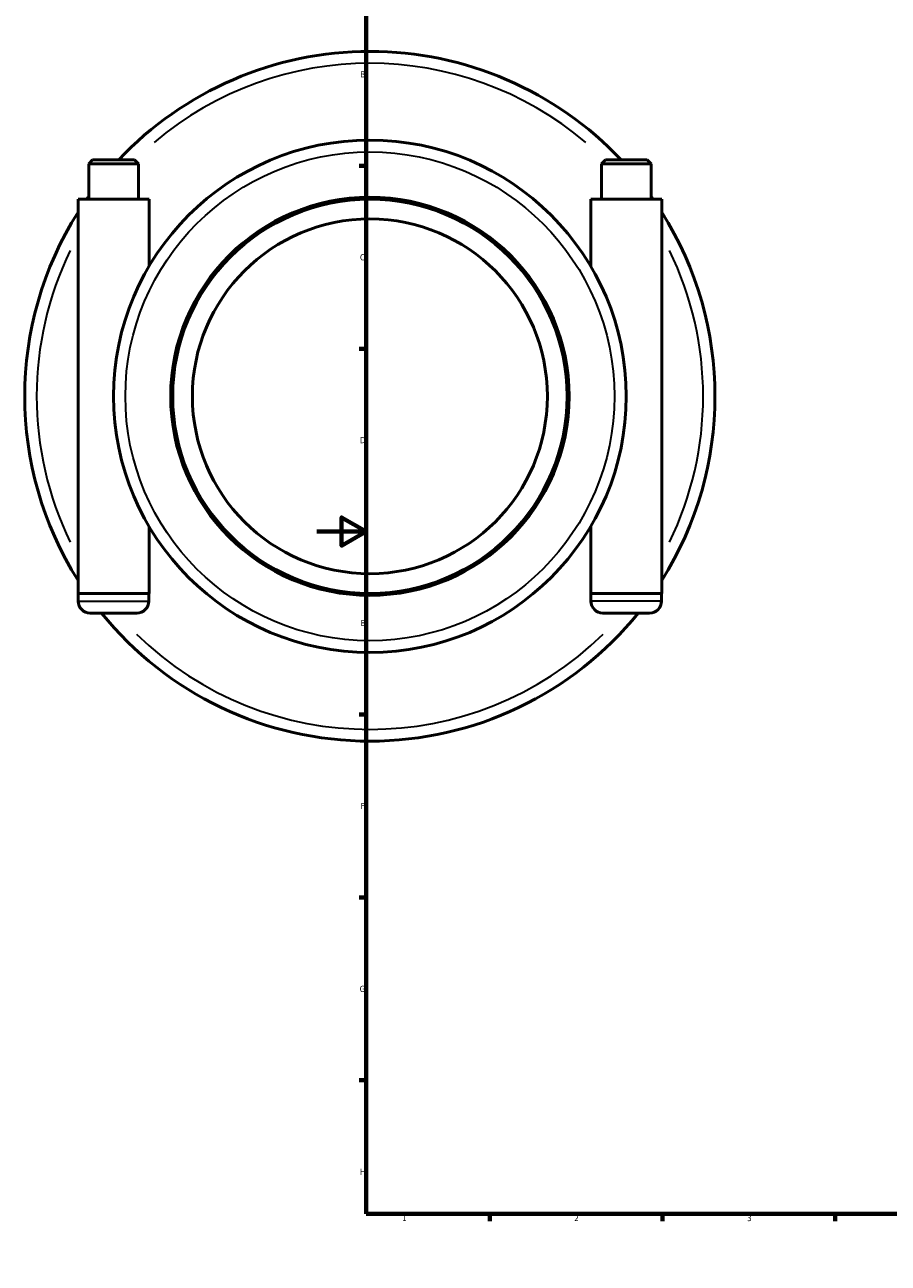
# Model space of a CAD drawing. Header units: millimetres. Extents: x -189 to 1463, y -170 to 1183.
# Tile 1 of 9: x -119 to 232, y 0 to 503. Entities that reach past the tile are written whole.
import ezdxf

# ---------------------------------------------------------------- set-up
doc = ezdxf.new("R2010")
doc.units = ezdxf.units.MM
for name, color, linetype, lineweight in [('Border (ISO)', 7, 'Continuous', 70), ('Visible (ISO)', 7, 'Continuous', 50), ('Visible Narrow (ISO)', 7, 'Continuous', 35)]:
    doc.layers.add(name, color=color, linetype=linetype, lineweight=lineweight)
doc.styles.add('Note Text (ISO)', font='tahoma.ttf')

# ---------------------------------------------------------------- blocks, each defined once
blk = doc.blocks.new('Borders Default Border')
at = {"layer": 'Border (ISO)'}
for p, q in [((70.08, 574), (70.08, 576.9)), ((140.17, 574), (140.17, 576.9)), ((210.25, 574), (210.25, 576.9)), ((280.33, 574), (280.33, 576.9)), ((350.42, 574), (350.42, 576.9)), ((490.58, 574), (490.58, 576.9)), ((560.67, 574), (560.67, 576.9)), ((630.75, 574), (630.75, 576.9)), ((700.83, 574), (700.83, 576.9)), ((770.92, 574), (770.92, 576.9)), ((20, 519.75), (17.1, 519.75)), ((821, 519.75), (823.9, 519.75)), ((20, 445.5), (17.1, 445.5)), ((821, 445.5), (823.9, 445.5)), ((20, 371.25), (17.1, 371.25)), ((821, 371.25), (823.9, 371.25)), ((20, 222.75), (17.1, 222.75)), ((821, 222.75), (823.9, 222.75)), ((20, 148.5), (17.1, 148.5)), ((821, 148.5), (823.9, 148.5)), ((20, 74.25), (17.1, 74.25)), ((821, 74.25), (823.9, 74.25)), ((70.08, 20), (70.08, 17.1)), ((140.17, 20), (140.17, 17.1)), ((210.25, 20), (210.25, 17.1)), ((280.33, 20), (280.33, 17.1)), ((350.42, 20), (350.42, 17.1)), ((490.58, 20), (490.58, 17.1)), ((560.67, 20), (560.67, 17.1)), ((630.75, 20), (630.75, 17.1)), ((700.83, 20), (700.83, 17.1)), ((770.92, 20), (770.92, 17.1))]:
    blk.add_line(p, q, dxfattribs=at)
at = {"layer": 'Border (ISO)', "flags": 128}
for points in [[(420.5, 594), (420.5, 574), (414.73, 584), (426.27, 584), (420.5, 574)], [(20, 20), (20, 574), (821, 574), (821, 20), (20, 20)], [(0, 297), (20, 297), (10, 302.77), (10, 291.23), (20, 297)], [(841, 297), (821, 297), (831, 302.77), (831, 291.23), (821, 297)], [(420.5, 0), (420.5, 20), (414.73, 10), (426.27, 10), (420.5, 20)]]:
    blk.add_lwpolyline(points, dxfattribs=at)
at = {"layer": 'Border (ISO)', "color": 232, "true_color": 0xca0064, "char_height": 2.5, "attachment_point": 7, "style": 'Note Text (ISO)'}
for s, insert in [('1', (34.48, 574.4)), ('2', (104.37, 574.4)), ('3', (174.43, 574.35)), ('4', (244.42, 574.4)), ('5', (314.64, 574.35)), ('6', (384.66, 574.35)), ('7', (454.77, 574.4)), ('8', (524.81, 574.34)), ('9', (594.88, 574.35)), ('10', (664.29, 574.35)), ('11', (734.37, 574.4)), ('12', (804.46, 574.4)), ('A', (17.29, 555.62)), ('A', (821.59, 555.62)), ('B', (17.59, 481.37)), ('B', (821.89, 481.37)), ('C', (17.43, 407.08)), ('C', (821.73, 407.08)), ('D', (17.43, 332.88)), ('D', (821.73, 332.88)), ('E', (17.64, 258.63)), ('E', (821.94, 258.63)), ('F', (17.7, 184.38)), ('F', (822, 184.38)), ('G', (17.31, 110.08)), ('G', (821.61, 110.08)), ('H', (17.44, 35.88)), ('H', (821.74, 35.88)), ('1', (34.48, 17.1)), ('2', (104.37, 17.1)), ('3', (174.43, 17.05)), ('4', (244.42, 17.1)), ('5', (314.64, 17.05)), ('6', (384.66, 17.05)), ('7', (454.77, 17.1)), ('8', (524.81, 17.04)), ('9', (594.88, 17.05)), ('10', (664.29, 17.05)), ('11', (734.37, 17.1)), ('12', (804.46, 17.1))]:
    blk.add_mtext(s, dxfattribs=dict(at, insert=insert))

msp = doc.modelspace()

# ---------------------------------------------------------------- linework, layer by layer
at = {"layer": 'Visible (ISO)'}
for p, q in [((-91.021, 447.927), (-92.621, 446.327)), ((-91.021, 447.927), (-74.061, 447.927)), ((-74.061, 447.927), (-72.461, 446.327)), ((116.979, 447.927), (115.379, 446.327)), ((133.939, 447.927), (116.979, 447.927)), ((133.939, 447.927), (135.539, 446.327)), ((-72.461, 446.327), (-92.621, 446.327)), ((-92.621, 431.927), (-92.621, 446.327)), ((-72.461, 431.927), (-72.461, 446.327)), ((115.379, 446.327), (135.539, 446.327)), ((115.379, 446.327), (115.379, 431.927)), ((135.539, 446.327), (135.539, 431.927)), ((-68.141, 431.927), (-96.941, 431.927)), ((-96.941, 271.927), (-96.941, 431.927)), ((-68.141, 404.727), (-68.141, 431.927)), ((111.059, 431.927), (139.859, 431.927)), ((111.059, 431.927), (111.059, 404.727)), ((139.859, 431.927), (139.859, 271.927)), ((-68.141, 271.927), (-68.141, 299.127)), ((111.059, 299.127), (111.059, 271.927)), ((-96.941, 271.927), (-68.141, 271.927)), ((-96.841, 271.927), (-96.841, 268.727)), ((-68.241, 271.927), (-68.241, 268.727)), ((139.859, 271.927), (111.059, 271.927)), ((111.159, 268.727), (111.159, 271.927)), ((139.759, 268.727), (139.759, 271.927)), ((-73.041, 263.927), (-92.041, 263.927)), ((115.959, 263.927), (134.959, 263.927))]:
    msp.add_line(p, q, dxfattribs=at)
for radius in [104, 80.8, 80, 72]:
    msp.add_circle((21.459, 351.927), radius, dxfattribs=at)
for centre, radius, start, end in [((21.459, 351.927), 140, 43.29181, 136.70819), ((21.459, 351.927), 140, 144.57324, 145.1501), ((21.459, 351.927), 140, 34.8499, 35.42676), ((21.459, 351.927), 140, 147.74855, 212.25145), ((21.459, 351.927), 140, 327.74855, 32.25145), ((-92.041, 268.727), 4.8, 180, 270), ((-73.041, 268.727), 4.8, 270, 0), ((115.959, 268.727), 4.8, 180, 270), ((134.959, 268.727), 4.8, 270, 0), ((21.459, 351.927), 140, 218.9448, 321.0552)]:
    msp.add_arc(centre, radius, start, end, dxfattribs=at)
at = {"layer": 'Visible Narrow (ISO)'}
for p, q in [((-96.665, 268.727), (-68.418, 268.727)), ((139.582, 268.727), (111.335, 268.727))]:
    msp.add_line(p, q, dxfattribs=at)
msp.add_circle((21.459, 351.927), 99.2, dxfattribs=at)
for start, end in [(49.62945, 130.37055), (154.01937, 205.98063), (334.01937, 25.98063), (225.5477, 314.4523)]:
    msp.add_arc((21.459, 351.927), 135.2, start, end, dxfattribs=at)

# ---------------------------------------------------------------- block references
msp.add_blockref('Borders Default Border', (0, 0))

doc.saveas('drawing.dxf')
